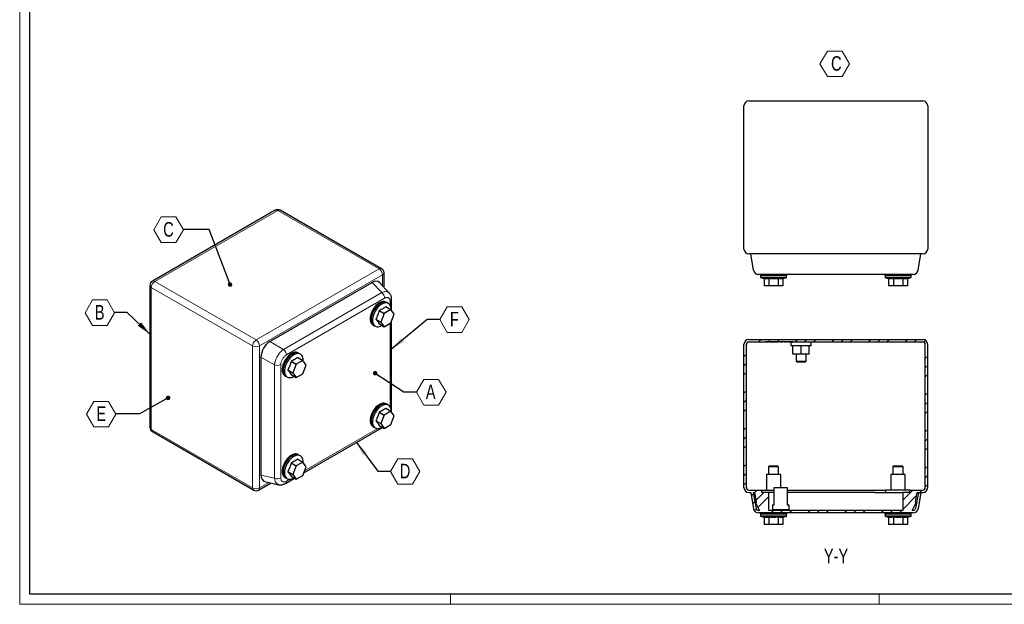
# Model space of a CAD drawing. Header units: millimetres. Extents: x 0 to 841, y 0 to 594.
# Tile 1 of 3: x 0 to 482, y 0 to 286. Entities that reach past the tile are written whole.
import ezdxf

# ---------------------------------------------------------------- set-up
doc = ezdxf.new("R2010")
doc.units = ezdxf.units.MM
doc.styles.add('SLDTEXTSTYLE0', font='TXT', dxfattribs={"width": 0.75})
doc.dimstyles.new('SLDDIMSTYLE3', dxfattribs={"dimtxt": 0.18, "dimasz": 2.17094, "dimexe": 0, "dimexo": 0.0625, "dimgap": 0, "dimtad": 0, "dimtih": 1, "dimtoh": 1, "dimdec": 0, "dimrnd": 1e-09, "dimzin": 0, "dimdsep": 46, "dimtxsty": 'Standard', "dimblk1": 'DOT', "dimblk2": 'DOT', "dimsah": 1, "dimcen": 0.09, "dimadec": 0, "dimazin": 0, "dimtfac": 2.17094, "dimtdec": 0, "dimtofl": 0, "dimtmove": 0, "dimatfit": 3, "dimldrblk": 'DOT', "dimfxl": 1, "dimfrac": 2, "dimtolj": 1, "dimtzin": 0, "dimarcsym": 0})
doc.dimstyles.new('SLDDIMSTYLE4', dxfattribs={"dimtxt": 0.18, "dimasz": 7.055556, "dimexe": 0, "dimexo": 0.0625, "dimgap": 0, "dimtad": 0, "dimtih": 1, "dimtoh": 1, "dimdec": 0, "dimrnd": 1e-09, "dimzin": 0, "dimdsep": 46, "dimtxsty": 'Standard', "dimsah": 1, "dimcen": 0.09, "dimadec": 0, "dimazin": 0, "dimtfac": 7.055556, "dimtdec": 0, "dimtofl": 0, "dimtmove": 0, "dimatfit": 3, "dimfxl": 1, "dimfrac": 2, "dimtolj": 1, "dimtzin": 0, "dimarcsym": 0})
pattern_1 = [(45, (0, 0), (-8.98026, 8.98026), []), (45, (4.49, 0), (-8.98026, 8.98026), []), (45, (8.98, 0), (-8.98026, 8.98026), [])]

# ---------------------------------------------------------------- blocks, each defined once
blk = doc.blocks.new('SW_NOTE_0_1')
at = {"color": 0, "linetype": 'Continuous', "lineweight": 18}
for p, q in [((-3.36, 5.42), (0.26, 11.68)), ((0.26, 11.68), (7.48, 11.68)), ((7.48, 11.68), (11.1, 5.42)), ((0.26, -0.84), (-3.36, 5.42)), ((11.1, 5.42), (7.48, -0.84)), ((7.48, -0.84), (0.26, -0.84))]:
    blk.add_line(p, q, dxfattribs=at)
at = {"color": 0, "linetype": 'Continuous', "lineweight": 18, "insert": (2.06, 9.21), "char_height": 7.14, "attachment_point": 1, "style": 'SLDTEXTSTYLE0'}
blk.add_mtext('C', dxfattribs=at)
blk = doc.blocks.new('SW_NOTE_0_7')
at = {"color": 0, "linetype": 'Continuous', "lineweight": 18}
for p, q in [((-14.45, -0.12), (-10.84, 6.14)), ((-10.84, 6.14), (-3.61, 6.14)), ((-3.61, 6.14), (0, -0.12)), ((-10.84, -6.38), (-14.45, -0.12)), ((0, -0.12), (-3.61, -6.38)), ((-3.61, -6.38), (-10.84, -6.38))]:
    blk.add_line(p, q, dxfattribs=at)
at = {"color": 0, "linetype": 'Continuous', "lineweight": 18, "insert": (-7.3, 3.66), "char_height": 7.14, "attachment_point": 2, "style": 'SLDTEXTSTYLE0'}
blk.add_mtext('C', dxfattribs=at)
blk = doc.blocks.new('_Dot')
at = {"color": 0, "linetype": 'ByBlock', "lineweight": -2}
blk.add_line((-0.5, 0), (-1, 0), dxfattribs=at)
at = {"color": 0, "linetype": 'ByBlock', "const_width": 0.5}
blk.add_lwpolyline([(-0.25, 0, 1), (0.25, 0, 1)], format="xyb", close=True, dxfattribs=at)
blk = doc.blocks.new('SW_NOTE_0_8')
at = {"color": 0, "linetype": 'Continuous', "lineweight": 18}
for p, q in [((-14.45, -0.12), (-10.84, 6.14)), ((-10.84, 6.14), (-3.61, 6.14)), ((-3.61, 6.14), (0, -0.12)), ((-10.84, -6.38), (-14.45, -0.12)), ((0, -0.12), (-3.61, -6.38)), ((-3.61, -6.38), (-10.84, -6.38))]:
    blk.add_line(p, q, dxfattribs=at)
at = {"color": 0, "linetype": 'Continuous', "lineweight": 18, "insert": (-7.28, 3.66), "char_height": 7.14, "attachment_point": 2, "style": 'SLDTEXTSTYLE0'}
blk.add_mtext('B', dxfattribs=at)
blk = doc.blocks.new('SW_NOTE_0_9')
at = {"color": 0, "linetype": 'Continuous', "lineweight": 18}
for p, q in [((-14.45, -0.12), (-10.84, 6.14)), ((-10.84, 6.14), (-3.61, 6.14)), ((-3.61, 6.14), (0, -0.12)), ((-10.84, -6.38), (-14.45, -0.12)), ((0, -0.12), (-3.61, -6.38)), ((-3.61, -6.38), (-10.84, -6.38))]:
    blk.add_line(p, q, dxfattribs=at)
at = {"color": 0, "linetype": 'Continuous', "lineweight": 18, "insert": (-7.21, 3.66), "char_height": 7.14, "attachment_point": 2, "style": 'SLDTEXTSTYLE0'}
blk.add_mtext('E', dxfattribs=at)
blk = doc.blocks.new('SW_NOTE_0_10')
at = {"color": 0, "linetype": 'Continuous', "lineweight": 18}
for p, q in [((0, -0.12), (3.61, 6.14)), ((3.61, 6.14), (10.84, 6.14)), ((10.84, 6.14), (14.45, -0.12)), ((3.61, -6.38), (0, -0.12)), ((14.45, -0.12), (10.84, -6.38)), ((10.84, -6.38), (3.61, -6.38))]:
    blk.add_line(p, q, dxfattribs=at)
at = {"color": 0, "linetype": 'Continuous', "lineweight": 18, "insert": (7.14, 3.66), "char_height": 7.14, "attachment_point": 2, "style": 'SLDTEXTSTYLE0'}
blk.add_mtext('D', dxfattribs=at)
blk = doc.blocks.new('SW_NOTE_0_11')
at = {"color": 0, "linetype": 'Continuous', "lineweight": 18}
for p, q in [((0, -0.12), (3.61, 6.14)), ((3.61, 6.14), (10.84, 6.14)), ((10.84, 6.14), (14.45, -0.12)), ((3.61, -6.38), (0, -0.12)), ((14.45, -0.12), (10.84, -6.38)), ((10.84, -6.38), (3.61, -6.38))]:
    blk.add_line(p, q, dxfattribs=at)
at = {"color": 0, "linetype": 'Continuous', "lineweight": 18, "insert": (6.94, 3.66), "char_height": 7.14, "attachment_point": 2, "style": 'SLDTEXTSTYLE0'}
blk.add_mtext('A', dxfattribs=at)
blk = doc.blocks.new('SW_NOTE_0_12')
at = {"color": 0, "linetype": 'Continuous', "lineweight": 18}
for p, q in [((0, -0.12), (3.61, 6.14)), ((3.61, 6.14), (10.84, 6.14)), ((10.84, 6.14), (14.45, -0.12)), ((3.61, -6.38), (0, -0.12)), ((14.45, -0.12), (10.84, -6.38)), ((10.84, -6.38), (3.61, -6.38))]:
    blk.add_line(p, q, dxfattribs=at)
at = {"color": 0, "linetype": 'Continuous', "lineweight": 18, "insert": (7.15, 3.66), "char_height": 7.14, "attachment_point": 2, "style": 'SLDTEXTSTYLE0'}
blk.add_mtext('F', dxfattribs=at)

msp = doc.modelspace()

# ---------------------------------------------------------------- hatches: boundary and pattern name
at = {"linetype": 'Continuous', "lineweight": 18}
h = msp.add_hatch(dxfattribs=at)
h.set_pattern_fill('Metalli DIN 128', style=0, pattern_type=2)
h.set_pattern_definition(pattern_1)
edge = h.paths.add_edge_path(flags=0)
edge.add_arc((357.202, 57.114), 2.4, 180, 270)
edge.add_line((357.202, 54.714), (358.127, 54.714))
edge.add_line((358.127, 54.714), (359.541, 46.697))
edge.add_arc((361.904, 47.114), 2.4, 190, 270)
edge.add_line((361.904, 44.714), (437.7, 44.714))
edge.add_arc((437.7, 47.114), 2.4, 270, 350)
edge.add_line((440.064, 46.697), (441.477, 54.714))
edge.add_line((441.477, 54.714), (442.402, 54.714))
edge.add_arc((442.402, 57.114), 2.4, 270, 360)
edge.add_line((444.802, 57.114), (444.802, 127.314))
edge.add_arc((442.402, 127.314), 2.4, 0, 90)
edge.add_line((442.402, 129.714), (357.202, 129.714))
edge.add_arc((357.202, 127.314), 2.4, 90, 180)
edge.add_line((354.802, 127.314), (354.802, 57.114))
edge = h.paths.add_edge_path(flags=0)
edge.add_line((432.552, 54.714), (432.552, 45.914))
edge.add_line((432.552, 45.914), (367.052, 45.914))
edge.add_line((367.052, 45.914), (367.052, 54.714))
edge.add_line((367.052, 54.714), (363.602, 54.714))
edge.add_line((363.602, 54.714), (363.602, 55.914))
edge.add_line((363.602, 55.914), (357.202, 55.914))
edge.add_arc((357.202, 57.114), 1.2, 180, 270, ccw=False)
edge.add_line((356.002, 57.114), (356.002, 127.314))
edge.add_arc((357.202, 127.314), 1.2, 90, 180, ccw=False)
edge.add_line((357.202, 128.514), (365.307, 128.514))
edge.add_line((365.307, 128.514), (365.307, 128.614))
edge.add_line((365.307, 128.614), (379.098, 128.614))
edge.add_line((379.098, 128.614), (379.098, 128.514))
edge.add_line((379.098, 128.514), (442.402, 128.514))
edge.add_arc((442.402, 127.314), 1.2, 0, 90, ccw=False)
edge.add_line((443.602, 127.314), (443.602, 57.114))
edge.add_arc((442.402, 57.114), 1.2, 270, 360, ccw=False)
edge.add_line((442.402, 55.914), (436.002, 55.914))
edge.add_line((436.002, 55.914), (436.002, 54.714))
edge.add_line((436.002, 54.714), (432.552, 54.714))
edge = h.paths.add_edge_path(flags=0)
edge.add_line((440.259, 54.714), (438.882, 46.905))
edge.add_arc((437.7, 47.114), 1.2, 270, 350, ccw=False)
edge.add_line((437.7, 45.914), (437.252, 45.914))
edge.add_line((437.252, 45.914), (439.106, 49.714))
edge.add_line((439.106, 49.714), (438.791, 50.114))
edge.add_line((438.791, 50.114), (439.602, 54.714))
edge.add_line((439.602, 54.714), (440.259, 54.714))
edge = h.paths.add_edge_path(flags=0)
edge.add_line((362.352, 45.914), (361.904, 45.914))
edge.add_arc((361.904, 47.114), 1.2, 190, 270, ccw=False)
edge.add_line((360.723, 46.905), (359.346, 54.714))
edge.add_line((359.346, 54.714), (360.002, 54.714))
edge.add_line((360.002, 54.714), (360.813, 50.114))
edge.add_line((360.813, 50.114), (360.499, 49.714))
edge.add_line((360.499, 49.714), (362.352, 45.914))
h = msp.add_hatch(dxfattribs=at)
h.set_pattern_fill('Metalli DIN 128', style=0, pattern_type=2)
h.set_pattern_definition(pattern_1)
h.paths.add_polyline_path([(377.313, 128.514), (377.569, 128.514), (377.569, 128.564), (379.098, 128.564), (379.098, 128.614), (365.307, 128.614), (365.307, 128.564), (366.836, 128.564), (366.836, 128.514), (367.092, 128.514), (367.092, 128.564), (371.702, 128.564), (371.702, 128.514), (372.702, 128.514), (372.702, 128.564), (373.702, 128.564), (373.702, 128.514), (374.702, 128.514), (374.702, 128.564), (375.702, 128.564), (375.702, 128.514), (376.411, 128.514), (376.411, 128.564), (377.313, 128.564)], flags=0)

# ---------------------------------------------------------------- linework, layer by layer
at = {"color": 7, "linetype": 'Continuous', "lineweight": 18}
for p, q in [((0.003, 593.919), (0.003, -0.081)), ((836.003, 4.919), (5.003, 4.919)), ((211.003, 4.919), (211.003, -0.081)), ((421.003, 4.919), (421.003, -0.081)), ((0.003, -0.081), (841.003, -0.081))]:
    msp.add_line(p, q, dxfattribs=at)
at = {"color": 7, "linetype": 'Continuous', "lineweight": 25}
for p, q in [((5.003, 4.919), (5.003, 588.919)), ((357.202, 246.613), (442.402, 246.613)), ((354.802, 174.013), (354.802, 244.213)), ((444.802, 244.213), (444.802, 174.013)), ((125.231, 193.051), (64.985, 158.272)), ((177.27, 164.396), (127.631, 193.051)), ((442.402, 171.613), (357.202, 171.613)), ((359.541, 163.596), (358.127, 171.613)), ((440.064, 163.596), (441.477, 171.613)), ((178.47, 155.273), (178.47, 162.317)), ((362.852, 161.613), (362.852, 161.013)), ((375.752, 161.013), (362.852, 161.013)), ((362.852, 160.013), (364.684, 159.556)), ((375.752, 160.013), (362.852, 160.013)), ((362.902, 161.013), (362.902, 160.013)), ((364.684, 159.556), (364.684, 156.013)), ((433.844, 161.613), (365.761, 161.613)), ((366.993, 159.556), (366.993, 156.013)), ((371.612, 159.556), (371.612, 156.013)), ((373.921, 159.556), (375.752, 160.013)), ((373.921, 159.556), (373.921, 156.013)), ((375.702, 160.013), (375.702, 161.013)), ((375.752, 161.013), (375.752, 161.613)), ((423.852, 161.613), (423.852, 161.013)), ((436.752, 161.013), (423.852, 161.013)), ((423.852, 160.013), (425.684, 159.556)), ((436.752, 160.013), (423.852, 160.013)), ((423.902, 161.013), (423.902, 160.013)), ((425.684, 159.556), (425.684, 156.013)), ((427.993, 159.556), (427.993, 156.013)), ((432.612, 159.556), (432.612, 156.013)), ((434.921, 159.556), (436.752, 160.013)), ((434.921, 159.556), (434.921, 156.013)), ((436.702, 160.013), (436.702, 161.013)), ((436.752, 161.013), (436.752, 161.613)), ((63.785, 156.194), (63.785, 86.625)), ((122.574, 128.72), (172.714, 157.665)), ((181.078, 152.477), (176.317, 157.58)), ((366.993, 156.013), (364.684, 156.013)), ((371.612, 156.013), (366.993, 156.013)), ((373.921, 156.013), (371.612, 156.013)), ((427.993, 156.013), (425.684, 156.013)), ((432.612, 156.013), (427.993, 156.013)), ((434.921, 156.013), (432.612, 156.013)), ((179.369, 145.805), (181.875, 144.359)), ((179.931, 147.777), (179.507, 148.022)), ((180.212, 147.557), (179.906, 147.734)), ((182.216, 143.873), (182.216, 149.327)), ((176.103, 143.92), (178.609, 142.473)), ((178.609, 142.473), (176.976, 138.264)), ((181.875, 144.359), (178.609, 142.473)), ((183.508, 142.035), (181.875, 144.359)), ((181.875, 137.826), (183.508, 142.035)), ((173.057, 136.85), (173.481, 136.605)), ((173.506, 136.648), (173.813, 136.471)), ((174.47, 139.711), (176.976, 138.264)), ((176.103, 137.387), (178.609, 135.941)), ((176.976, 138.264), (178.609, 135.941)), ((177.413, 136.516), (177.512, 136.574)), ((178.609, 135.941), (181.875, 137.826)), ((182.216, 94.064), (182.216, 138.706)), ((354.802, 57.114), (354.802, 127.314)), ((356.002, 57.114), (356.002, 127.314)), ((357.202, 129.714), (442.402, 129.714)), ((357.202, 128.514), (365.307, 128.514)), ((365.307, 128.614), (365.307, 128.564)), ((379.098, 128.614), (365.307, 128.614)), ((365.307, 128.514), (365.307, 128.614)), ((366.836, 128.564), (365.307, 128.564)), ((365.307, 128.514), (366.836, 128.514)), ((366.836, 128.564), (366.836, 128.514)), ((367.092, 128.514), (366.836, 128.514)), ((367.092, 128.564), (367.092, 128.514)), ((371.702, 128.564), (367.092, 128.564)), ((367.092, 128.514), (371.702, 128.514)), ((371.702, 128.564), (371.702, 128.514)), ((372.702, 128.514), (371.702, 128.514)), ((373.702, 128.564), (372.702, 128.564)), ((372.702, 128.564), (372.702, 128.514)), ((372.702, 128.514), (373.702, 128.514)), ((373.702, 128.564), (373.702, 128.514)), ((374.702, 128.514), (373.702, 128.514)), ((375.702, 128.564), (374.702, 128.564)), ((374.702, 128.564), (374.702, 128.514)), ((374.702, 128.514), (375.702, 128.514)), ((375.702, 128.564), (375.702, 128.514)), ((376.411, 128.514), (375.702, 128.514)), ((377.313, 128.564), (376.411, 128.564)), ((376.411, 128.514), (376.411, 128.564)), ((376.411, 128.514), (377.313, 128.514)), ((377.313, 128.514), (377.313, 128.564)), ((377.569, 128.514), (377.313, 128.514)), ((379.098, 128.564), (377.569, 128.564)), ((377.569, 128.514), (377.569, 128.564)), ((377.569, 128.514), (379.098, 128.514)), ((377.802, 128.514), (377.802, 126.514)), ((387.802, 126.514), (377.802, 126.514)), ((378.801, 122.514), (378.801, 126.514)), ((379.098, 128.564), (379.098, 128.614)), ((379.098, 128.614), (379.098, 128.514)), ((379.098, 128.514), (442.402, 128.514)), ((382.802, 122.514), (382.802, 126.514)), ((386.803, 122.514), (386.803, 126.514)), ((387.802, 126.514), (387.802, 128.514)), ((443.602, 57.114), (443.602, 127.314)), ((444.802, 57.114), (444.802, 127.314)), ((118.175, 121.102), (118.175, 63.201)), ((136.236, 120.905), (138.741, 119.458)), ((136.797, 122.877), (136.373, 123.121)), ((137.079, 122.656), (136.772, 122.833)), ((382.802, 122.514), (378.801, 122.514)), ((380.302, 122.514), (380.302, 119.014)), ((386.803, 122.514), (382.802, 122.514)), ((385.302, 119.014), (385.302, 122.514)), ((132.97, 119.019), (135.475, 117.573)), ((135.475, 117.573), (133.842, 113.364)), ((138.741, 119.458), (135.475, 117.573)), ((140.374, 117.135), (138.741, 119.458)), ((138.741, 112.926), (140.374, 117.135)), ((380.302, 119.014), (380.802, 118.514)), ((380.302, 119.014), (385.302, 119.014)), ((384.802, 118.514), (380.802, 118.514)), ((384.802, 118.514), (385.302, 119.014)), ((129.924, 111.949), (130.348, 111.704)), ((130.373, 111.748), (130.679, 111.571)), ((131.337, 114.81), (133.842, 113.364)), ((132.97, 112.487), (135.475, 111.041)), ((133.842, 113.364), (135.475, 111.041)), ((134.28, 111.616), (134.378, 111.674)), ((135.475, 111.041), (138.741, 112.926)), ((179.931, 97.968), (179.507, 98.213)), ((180.212, 97.748), (179.906, 97.925)), ((176.103, 94.111), (178.609, 92.664)), ((178.609, 92.664), (176.976, 88.456)), ((181.875, 94.55), (178.609, 92.664)), ((179.369, 95.996), (181.875, 94.55)), ((183.508, 92.226), (181.875, 94.55)), ((181.875, 88.017), (183.508, 92.226)), ((173.057, 87.041), (173.481, 86.796)), ((173.506, 86.839), (173.813, 86.662)), ((174.47, 89.902), (176.976, 88.456)), ((176.103, 87.578), (178.609, 86.132)), ((176.976, 88.456), (178.609, 86.132)), ((178.609, 86.132), (181.875, 88.017)), ((64.985, 84.546), (114.624, 55.89)), ((139.234, 64.387), (177.755, 86.625)), ((177.413, 86.707), (177.512, 86.765)), ((136.797, 73.068), (136.373, 73.312)), ((137.079, 72.847), (136.772, 73.024)), ((132.97, 69.21), (135.475, 67.764)), ((135.475, 67.764), (133.842, 63.555)), ((138.741, 69.649), (135.475, 67.764)), ((136.236, 71.096), (138.741, 69.649)), ((140.374, 67.326), (138.741, 69.649)), ((367.302, 67.714), (366.802, 67.214)), ((367.302, 67.714), (369.302, 67.714)), ((369.302, 67.714), (371.302, 67.714)), ((371.802, 67.214), (371.302, 67.714)), ((428.302, 67.714), (427.802, 67.214)), ((428.302, 67.714), (430.302, 67.714)), ((430.302, 67.714), (432.302, 67.714)), ((432.802, 67.214), (432.302, 67.714)), ((131.337, 65.002), (133.842, 63.555)), ((133.842, 63.555), (135.475, 61.232)), ((135.475, 61.232), (138.741, 63.117)), ((138.741, 63.117), (140.374, 67.326)), ((365.802, 63.534), (365.802, 55.914)), ((372.802, 63.534), (365.802, 63.534)), ((366.802, 67.214), (366.802, 63.534)), ((369.302, 67.214), (366.802, 67.214)), ((371.802, 67.214), (369.302, 67.214)), ((371.802, 63.534), (371.802, 67.214)), ((372.802, 57.214), (372.802, 63.534)), ((426.802, 63.534), (426.802, 55.914)), ((433.802, 63.534), (426.802, 63.534)), ((427.802, 67.214), (427.802, 63.534)), ((430.302, 67.214), (427.802, 67.214)), ((432.802, 67.214), (430.302, 67.214)), ((432.802, 63.534), (432.802, 67.214)), ((433.802, 55.914), (433.802, 63.534)), ((117.024, 55.89), (123.126, 59.413)), ((120.051, 60.123), (126.851, 58.552)), ((129.924, 62.14), (130.348, 61.895)), ((130.147, 59.141), (134.622, 61.724)), ((130.373, 61.939), (130.679, 61.762)), ((132.97, 62.678), (135.475, 61.232)), ((134.28, 61.807), (134.378, 61.865)), ((357.202, 55.914), (363.602, 55.914)), ((357.202, 54.714), (358.127, 54.714)), ((358.127, 54.714), (359.541, 46.697)), ((359.346, 54.714), (360.002, 54.714)), ((359.346, 54.714), (360.723, 46.905)), ((360.002, 54.714), (360.813, 50.114)), ((363.602, 54.714), (363.602, 55.914)), ((363.602, 55.914), (369.402, 55.914)), ((367.052, 54.714), (363.602, 54.714)), ((367.052, 45.914), (367.052, 54.714)), ((369.652, 54.714), (367.052, 54.714)), ((367.402, 55.914), (369.652, 55.914)), ((369.652, 57.214), (375.952, 57.214)), ((369.652, 48.714), (369.652, 57.214)), ((375.952, 57.214), (375.952, 48.714)), ((375.952, 55.914), (424.202, 55.914)), ((399.802, 54.714), (375.952, 54.714)), ((418.952, 54.714), (399.802, 54.714)), ((418.952, 54.714), (432.552, 54.714)), ((424.202, 55.914), (424.202, 54.714)), ((430.202, 55.914), (424.202, 55.914)), ((436.002, 55.914), (430.202, 55.914)), ((436.002, 54.714), (432.552, 54.714)), ((432.552, 54.714), (432.552, 45.914)), ((436.002, 54.714), (436.002, 55.914)), ((436.002, 55.914), (442.402, 55.914)), ((438.791, 50.114), (439.602, 54.714)), ((440.259, 54.714), (438.882, 46.905)), ((439.602, 54.714), (440.259, 54.714)), ((441.477, 54.714), (440.064, 46.697)), ((441.477, 54.714), (442.402, 54.714)), ((360.813, 50.114), (360.499, 49.714)), ((360.499, 49.714), (362.352, 45.914)), ((368.802, 48.714), (369.652, 48.714)), ((368.802, 48.714), (368.802, 46.414)), ((375.952, 48.714), (376.802, 48.714)), ((376.802, 48.714), (376.802, 46.414)), ((437.252, 45.914), (439.106, 49.714)), ((439.106, 49.714), (438.791, 50.114)), ((362.352, 45.914), (361.904, 45.914)), ((437.7, 44.714), (361.904, 44.714)), ((362.852, 44.714), (362.852, 44.114)), ((375.752, 44.114), (362.852, 44.114)), ((362.902, 44.114), (362.902, 43.114)), ((432.552, 45.914), (367.052, 45.914)), ((368.802, 46.414), (376.802, 46.414)), ((368.802, 46.414), (368.802, 45.914)), ((375.702, 43.114), (375.702, 44.114)), ((375.752, 44.114), (375.752, 44.714)), ((376.802, 46.414), (376.802, 45.914)), ((423.852, 44.714), (423.852, 44.114)), ((436.752, 44.114), (423.852, 44.114)), ((423.902, 44.114), (423.902, 43.114)), ((436.702, 43.114), (436.702, 44.114)), ((436.752, 44.114), (436.752, 44.714)), ((437.7, 45.914), (437.252, 45.914)), ((362.852, 43.114), (364.684, 42.657)), ((375.752, 43.114), (362.852, 43.114)), ((364.684, 42.657), (364.684, 39.114)), ((366.993, 39.114), (364.684, 39.114)), ((366.993, 42.657), (366.993, 39.114)), ((371.612, 39.114), (366.993, 39.114)), ((371.612, 42.657), (371.612, 39.114)), ((373.921, 39.114), (371.612, 39.114)), ((373.921, 42.657), (375.752, 43.114)), ((373.921, 42.657), (373.921, 39.114)), ((423.852, 43.114), (425.684, 42.657)), ((436.752, 43.114), (423.852, 43.114)), ((425.684, 42.657), (425.684, 39.114)), ((427.993, 39.114), (425.684, 39.114)), ((427.993, 42.657), (427.993, 39.114)), ((432.612, 39.114), (427.993, 39.114)), ((432.612, 42.657), (432.612, 39.114)), ((434.921, 39.114), (432.612, 39.114)), ((434.921, 42.657), (436.752, 43.114)), ((434.921, 42.657), (434.921, 39.114)), ((836.003, 4.919), (5.003, 4.919))]:
    msp.add_line(p, q, dxfattribs=at)
at = {"color": 8, "linetype": 'Continuous', "lineweight": 18}
for p, q in [((126.431, 192.933), (66.185, 158.154)), ((176.07, 164.277), (126.431, 192.933)), ((115.824, 129.498), (176.07, 164.277)), ((177.767, 161.337), (117.521, 126.558)), ((177.767, 156.026), (177.767, 161.337)), ((114.127, 126.558), (64.488, 155.214)), ((64.488, 155.214), (64.488, 85.645)), ((66.185, 158.154), (115.824, 129.498)), ((177.384, 152.662), (172.714, 157.665)), ((129.242, 124.87), (177.384, 152.662)), ((178.786, 149.922), (130.644, 122.13)), ((181.513, 146.457), (181.513, 148.347)), ((181.513, 96.648), (181.513, 137.618)), ((114.127, 56.989), (114.127, 126.558)), ((117.521, 126.558), (117.521, 56.989)), ((129.242, 124.87), (122.574, 128.72)), ((124.844, 117.252), (118.175, 121.102)), ((124.844, 61.66), (124.844, 117.252)), ((127.917, 117.407), (127.917, 61.815)), ((64.488, 85.645), (114.127, 56.989)), ((139.64, 65.433), (175.415, 86.086)), ((124.844, 61.66), (118.175, 63.201)), ((117.521, 56.989), (122.121, 59.645)), ((130.644, 60.24), (132.282, 61.185))]:
    msp.add_line(p, q, dxfattribs=at)
at = {"color": 7, "linetype": 'Continuous', "lineweight": 25, "flags": 128}
for points in [[(179.507, 148.022), (179.058, 148.217), (178.562, 148.313), (178.027, 148.309), (177.462, 148.205), (176.877, 148.001), (176.282, 147.703), (175.687, 147.314), (175.101, 146.842), (174.536, 146.294), (174.001, 145.68), (173.505, 145.011), (173.057, 144.298), (172.663, 143.553), (172.332, 142.789), (172.068, 142.019), (171.876, 141.256), (171.76, 140.513), (171.721, 139.803), (171.76, 139.138), (171.876, 138.53), (172.068, 137.988), (172.332, 137.522), (172.663, 137.141), (173.057, 136.85), (173.057, 136.85)], [(180.265, 147.539), (179.931, 147.777), (179.483, 147.972), (178.987, 148.068), (178.451, 148.064), (177.887, 147.96), (177.301, 147.756), (176.706, 147.458), (176.111, 147.069), (175.526, 146.597), (174.961, 146.049), (174.426, 145.436), (173.93, 144.766), (173.481, 144.053), (173.088, 143.308), (172.756, 142.544), (172.492, 141.774), (172.301, 141.011), (172.184, 140.268), (172.145, 139.558), (172.184, 138.893), (172.301, 138.285), (172.492, 137.743), (172.756, 137.277), (173.088, 136.896), (173.481, 136.605), (173.854, 136.434)], [(179.906, 147.734), (179.461, 147.927), (178.969, 148.023), (178.438, 148.019), (177.877, 147.915), (177.297, 147.713), (176.706, 147.417), (176.115, 147.031), (175.535, 146.563), (174.974, 146.019), (174.443, 145.41), (173.951, 144.746), (173.506, 144.039), (173.116, 143.3), (172.787, 142.541), (172.525, 141.777), (172.335, 141.02), (172.219, 140.283), (172.181, 139.578), (172.219, 138.919), (172.335, 138.315), (172.525, 137.777), (172.787, 137.316), (173.116, 136.937), (173.506, 136.648), (173.506, 136.648)], [(181.971, 144.222), (181.974, 144.416), (181.935, 145.081), (181.819, 145.689), (181.627, 146.231), (181.363, 146.696), (181.032, 147.078), (180.638, 147.369), (180.19, 147.564), (179.694, 147.66), (179.159, 147.656), (178.594, 147.551), (178.009, 147.348), (177.413, 147.049), (176.818, 146.661), (176.233, 146.189), (175.668, 145.641), (175.133, 145.027), (174.637, 144.358), (174.188, 143.645), (173.795, 142.9), (173.463, 142.136), (173.2, 141.366), (173.008, 140.603), (172.891, 139.86), (172.852, 139.15), (172.891, 138.485), (173.008, 137.876), (173.2, 137.335), (173.463, 136.869), (173.795, 136.488), (174.188, 136.197), (174.637, 136.002), (175.133, 135.905), (175.668, 135.909), (176.233, 136.014), (176.818, 136.217), (177.413, 136.516), (177.413, 136.516)], [(136.373, 123.121), (135.925, 123.317), (135.429, 123.413), (134.894, 123.409), (134.329, 123.304), (133.744, 123.101), (133.148, 122.802), (132.553, 122.413), (131.968, 121.941), (131.403, 121.394), (130.868, 120.78), (130.372, 120.111), (129.923, 119.398), (129.53, 118.653), (129.199, 117.889), (128.935, 117.118), (128.743, 116.355), (128.626, 115.612), (128.587, 114.902), (128.626, 114.238), (128.743, 113.629), (128.935, 113.087), (129.199, 112.622), (129.53, 112.24), (129.923, 111.95), (129.924, 111.949)], [(137.131, 122.639), (136.798, 122.876), (136.349, 123.072), (135.853, 123.168), (135.318, 123.164), (134.753, 123.059), (134.168, 122.856), (133.573, 122.557), (132.977, 122.168), (132.392, 121.696), (131.827, 121.149), (131.292, 120.535), (130.796, 119.866), (130.348, 119.153), (129.954, 118.408), (129.623, 117.644), (129.359, 116.873), (129.167, 116.11), (129.051, 115.368), (129.012, 114.658), (129.051, 113.993), (129.167, 113.384), (129.359, 112.843), (129.623, 112.377), (129.954, 111.995), (130.348, 111.705), (130.721, 111.534)], [(136.772, 122.833), (136.328, 123.027), (135.835, 123.122), (135.304, 123.118), (134.744, 123.014), (134.163, 122.813), (133.573, 122.516), (132.982, 122.131), (132.401, 121.662), (131.841, 121.119), (131.31, 120.51), (130.818, 119.846), (130.373, 119.138), (129.982, 118.399), (129.653, 117.641), (129.392, 116.877), (129.201, 116.12), (129.086, 115.382), (129.047, 114.678), (129.086, 114.018), (129.201, 113.414), (129.392, 112.877), (129.653, 112.415), (129.982, 112.037), (130.373, 111.748), (130.373, 111.748)], [(138.837, 119.321), (138.841, 119.515), (138.802, 120.18), (138.685, 120.789), (138.493, 121.33), (138.229, 121.796), (137.898, 122.177), (137.505, 122.468), (137.056, 122.663), (136.56, 122.76), (136.025, 122.756), (135.46, 122.651), (134.875, 122.448), (134.28, 122.149), (133.684, 121.76), (133.099, 121.288), (132.534, 120.74), (131.999, 120.127), (131.503, 119.458), (131.055, 118.745), (130.661, 118), (130.33, 117.235), (130.066, 116.465), (129.874, 115.702), (129.758, 114.959), (129.719, 114.249), (129.758, 113.584), (129.874, 112.976), (130.066, 112.434), (130.33, 111.969), (130.661, 111.587), (131.055, 111.296), (131.503, 111.101), (131.999, 111.005), (132.534, 111.009), (133.099, 111.114), (133.684, 111.317), (134.28, 111.616), (134.28, 111.616)], [(179.507, 98.213), (179.058, 98.408), (178.562, 98.504), (178.027, 98.5), (177.462, 98.396), (176.877, 98.192), (176.282, 97.894), (175.687, 97.505), (175.101, 97.033), (174.536, 96.485), (174.001, 95.871), (173.505, 95.202), (173.057, 94.489), (172.663, 93.744), (172.332, 92.98), (172.068, 92.21), (171.876, 91.447), (171.76, 90.704), (171.721, 89.994), (171.76, 89.329), (171.876, 88.721), (172.068, 88.179), (172.332, 87.713), (172.663, 87.332), (173.057, 87.041), (173.057, 87.041)], [(180.265, 97.73), (179.931, 97.968), (179.483, 98.163), (178.987, 98.259), (178.451, 98.255), (177.887, 98.151), (177.301, 97.947), (176.706, 97.649), (176.111, 97.26), (175.526, 96.788), (174.961, 96.24), (174.426, 95.627), (173.93, 94.957), (173.481, 94.244), (173.088, 93.499), (172.756, 92.735), (172.492, 91.965), (172.301, 91.202), (172.184, 90.459), (172.145, 89.749), (172.184, 89.084), (172.301, 88.476), (172.492, 87.934), (172.756, 87.468), (173.088, 87.087), (173.481, 86.796), (173.854, 86.625)], [(179.906, 97.925), (179.461, 98.118), (178.969, 98.214), (178.438, 98.21), (177.877, 98.106), (177.297, 97.904), (176.706, 97.608), (176.115, 97.222), (175.535, 96.754), (174.974, 96.21), (174.443, 95.601), (173.951, 94.938), (173.506, 94.23), (173.116, 93.491), (172.787, 92.732), (172.525, 91.968), (172.335, 91.211), (172.219, 90.474), (172.181, 89.769), (172.219, 89.11), (172.335, 88.506), (172.525, 87.968), (172.787, 87.507), (173.116, 87.128), (173.506, 86.839), (173.506, 86.839)], [(181.971, 94.413), (181.974, 94.607), (181.935, 95.272), (181.819, 95.88), (181.627, 96.422), (181.363, 96.887), (181.032, 97.269), (180.638, 97.56), (180.19, 97.755), (179.694, 97.851), (179.159, 97.847), (178.594, 97.742), (178.009, 97.539), (177.413, 97.24), (176.818, 96.852), (176.233, 96.38), (175.668, 95.832), (175.133, 95.218), (174.637, 94.549), (174.188, 93.836), (173.795, 93.091), (173.463, 92.327), (173.2, 91.557), (173.008, 90.794), (172.891, 90.051), (172.852, 89.341), (172.891, 88.676), (173.008, 88.067), (173.2, 87.526), (173.463, 87.06), (173.795, 86.679), (174.188, 86.388), (174.637, 86.193), (175.133, 86.096), (175.668, 86.1), (176.233, 86.205), (176.818, 86.408), (177.413, 86.707), (177.413, 86.707)], [(136.373, 73.312), (135.925, 73.508), (135.429, 73.604), (134.894, 73.6), (134.329, 73.495), (133.744, 73.292), (133.148, 72.993), (132.553, 72.604), (131.968, 72.132), (131.403, 71.585), (130.868, 70.971), (130.372, 70.302), (129.923, 69.589), (129.53, 68.844), (129.199, 68.08), (128.935, 67.309), (128.743, 66.546), (128.626, 65.803), (128.587, 65.094), (128.626, 64.429), (128.743, 63.82), (128.935, 63.278), (129.199, 62.813), (129.53, 62.431), (129.923, 62.141), (129.924, 62.14)], [(137.131, 72.83), (136.798, 73.067), (136.349, 73.263), (135.853, 73.359), (135.318, 73.355), (134.753, 73.25), (134.168, 73.047), (133.573, 72.748), (132.977, 72.359), (132.392, 71.887), (131.827, 71.34), (131.292, 70.726), (130.796, 70.057), (130.348, 69.344), (129.954, 68.599), (129.623, 67.835), (129.359, 67.064), (129.167, 66.301), (129.051, 65.559), (129.012, 64.849), (129.051, 64.184), (129.167, 63.575), (129.359, 63.034), (129.623, 62.568), (129.954, 62.187), (130.348, 61.896), (130.721, 61.725)], [(136.772, 73.024), (136.328, 73.218), (135.835, 73.313), (135.304, 73.309), (134.744, 73.205), (134.163, 73.004), (133.573, 72.707), (132.982, 72.322), (132.401, 71.853), (131.841, 71.31), (131.31, 70.701), (130.818, 70.037), (130.373, 69.329), (129.982, 68.59), (129.653, 67.832), (129.392, 67.068), (129.201, 66.311), (129.086, 65.573), (129.047, 64.869), (129.086, 64.209), (129.201, 63.605), (129.392, 63.068), (129.653, 62.606), (129.982, 62.228), (130.373, 61.939), (130.373, 61.939)], [(138.837, 69.512), (138.841, 69.706), (138.802, 70.371), (138.685, 70.98), (138.493, 71.521), (138.229, 71.987), (137.898, 72.368), (137.505, 72.659), (137.056, 72.854), (136.56, 72.951), (136.025, 72.947), (135.46, 72.842), (134.875, 72.639), (134.28, 72.34), (133.684, 71.951), (133.099, 71.479), (132.534, 70.932), (131.999, 70.318), (131.503, 69.649), (131.055, 68.936), (130.661, 68.191), (130.33, 67.426), (130.066, 66.656), (129.874, 65.893), (129.758, 65.15), (129.719, 64.44), (129.758, 63.775), (129.874, 63.167), (130.066, 62.625), (130.33, 62.16), (130.661, 61.778), (131.055, 61.487), (131.503, 61.292), (131.999, 61.196), (132.534, 61.2), (133.099, 61.305), (133.684, 61.508), (134.28, 61.807), (134.28, 61.807)]]:
    msp.add_lwpolyline(points, dxfattribs=at)
at = {"color": 7, "linetype": 'Continuous', "lineweight": 25}
for centre, radius, start, end in [((357.202, 244.213), 2.4, 90, 180), ((442.402, 244.213), 2.4, 0, 90), ((126.431, 190.973), 2.4, 60.00269, 119.99731), ((357.202, 174.013), 2.4, 180, 270), ((442.402, 174.013), 2.4, 270, 0), ((176.07, 162.317), 2.4, 0, 60.00269), ((361.904, 164.013), 2.4, 190, 270), ((437.7, 164.013), 2.4, 270, 350), ((66.185, 156.194), 2.4, 119.99731, 180), ((174.466, 155.529), 2.763, 47.9209, 129.34625), ((127.687, 120.689), 9.521, 122.48735, 177.51265), ((357.202, 127.314), 2.4, 90, 180), ((357.202, 127.314), 1.2, 90, 180), ((442.402, 127.314), 2.4, 0, 90), ((442.402, 127.314), 1.2, 0, 90), ((66.185, 86.625), 2.4, 180, 240.00269), ((121.05, 62.843), 2.897, 172.89812, 249.83158), ((115.824, 57.969), 2.4, 240.00269, 299.99731), ((357.202, 57.114), 2.4, 180, 270), ((357.202, 57.114), 1.2, 180, 270), ((442.402, 57.114), 1.2, 270, 0), ((442.402, 57.114), 2.4, 270, 0), ((361.904, 47.114), 2.4, 190, 270), ((361.904, 47.114), 1.2, 190, 270), ((437.7, 47.114), 1.2, 270, 350), ((437.7, 47.114), 2.4, 270, 350)]:
    msp.add_arc(centre, radius, start, end, dxfattribs=at)
at = {"color": 8, "linetype": 'Continuous', "lineweight": 18}
for centre, radius, start, end in [((125.728, 191.951), 1.207, 54.38242, 114.30712), ((127.134, 191.951), 1.207, 65.69288, 125.61758), ((176.773, 163.295), 1.207, 65.69288, 125.61758), ((174.082, 161.17), 3.688, 2.60548, 57.39452), ((177.269, 162.437), 1.207, 294.37466, 354.3052), ((64.986, 156.314), 1.207, 185.6948, 245.62534), ((68.173, 155.047), 3.688, 122.60548, 177.39452), ((65.482, 157.172), 1.207, 54.38242, 114.30712), ((175.037, 149.732), 3.754, 2.90726, 51.30916), ((181.017, 149.445), 1.204, 294.31456, 354.56458), ((117.812, 126.391), 3.688, 122.60548, 177.39452), ((115.824, 129.834), 3.689, 242.60967, 297.39033), ((113.837, 126.391), 3.688, 2.60548, 57.39452), ((126.895, 121.94), 3.754, 2.90726, 51.30916), ((126.208, 120.75), 3.754, 248.69388, 297.08878), ((64.986, 86.744), 1.207, 185.6948, 245.62534), ((65.63, 85.5), 1.151, 172.74417, 235.94365), ((128.078, 61.564), 3.236, 178.31028, 247.81394), ((126.208, 65.157), 3.754, 248.69388, 297.08878), ((129.45, 60.12), 1.201, 304.82724, 5.73258), ((115.269, 56.844), 1.151, 172.74417, 235.94365), ((115.824, 60.264), 3.689, 242.60967, 297.39033), ((116.38, 56.844), 1.151, 304.05635, 7.25583)]:
    msp.add_arc(centre, radius, start, end, dxfattribs=at)
at = {"color": 7, "linetype": 'Continuous', "lineweight": 25}
for points, knots in [([(365.761, 161.613), (365.506, 161.613), (365.255, 161.613), (364.757, 161.613), (364.515, 161.613), (364.053, 161.613), (363.829, 161.613), (363.409, 161.613), (363.215, 161.613), (362.86, 161.613), (362.697, 161.613), (362.417, 161.613), (362.298, 161.613), (362.104, 161.613), (362.029, 161.613), (361.93, 161.613), (361.904, 161.613), (361.904, 161.613)], [0, 0, 0, 0, 0.125, 0.125, 0.25, 0.25, 0.375, 0.375, 0.5, 0.5, 0.625, 0.625, 0.75, 0.75, 0.875, 0.875, 1, 1, 1, 1]), ([(371.612, 159.556), (370.852, 159.462), (370.087, 159.403), (368.545, 159.402), (367.764, 159.46), (366.993, 159.556)], [0, 0, 0, 0, 0.5, 0.5, 1, 1, 1, 1]), ([(432.612, 159.556), (431.852, 159.462), (431.087, 159.403), (429.545, 159.402), (428.764, 159.46), (427.993, 159.556)], [0, 0, 0, 0, 0.5, 0.5, 1, 1, 1, 1]), ([(437.7, 161.613), (437.7, 161.613), (437.675, 161.613), (437.576, 161.613), (437.501, 161.613), (437.307, 161.613), (437.188, 161.613), (436.908, 161.613), (436.745, 161.613), (436.39, 161.613), (436.196, 161.613), (435.776, 161.613), (435.552, 161.613), (435.089, 161.613), (434.847, 161.613), (434.35, 161.613), (434.098, 161.613), (433.844, 161.613)], [0, 0, 0, 0, 0.125, 0.125, 0.25, 0.25, 0.375, 0.375, 0.5, 0.5, 0.625, 0.625, 0.75, 0.75, 0.875, 0.875, 1, 1, 1, 1]), ([(182.215, 149.331), (182.215, 149.401), (182.214, 149.556), (182.189, 149.954), (182.111, 150.481), (181.93, 151.103), (181.68, 151.654), (181.398, 152.114), (181.17, 152.364), (181.075, 152.469)], [0, 0, 0, 0, 0.06045167, 0.13426165, 0.34266941, 0.52531688, 0.70236283, 0.87507827, 1, 1, 1, 1]), ([(179.369, 145.805), (178.899, 145.456), (178.4, 145.12), (177.31, 144.49), (176.716, 144.195), (176.103, 143.92)], [0, 0, 0, 0, 0.5, 0.5, 1, 1, 1, 1]), ([(136.236, 120.905), (135.765, 120.556), (135.266, 120.22), (134.176, 119.59), (133.583, 119.295), (132.97, 119.019)], [0, 0, 0, 0, 0.5, 0.5, 1, 1, 1, 1]), ([(179.369, 95.996), (178.899, 95.647), (178.4, 95.311), (177.31, 94.681), (176.716, 94.386), (176.103, 94.111)], [0, 0, 0, 0, 0.5, 0.5, 1, 1, 1, 1]), ([(136.236, 71.096), (135.765, 70.747), (135.266, 70.411), (134.176, 69.781), (133.583, 69.486), (132.97, 69.21)], [0, 0, 0, 0, 0.5, 0.5, 1, 1, 1, 1]), ([(126.853, 58.556), (126.873, 58.55), (127.081, 58.487), (127.498, 58.451), (128.092, 58.451), (128.697, 58.549), (129.3, 58.727), (129.796, 58.946), (130.058, 59.094), (130.133, 59.137)], [0, 0, 0, 0, 0.0188687, 0.1909311, 0.3660106, 0.5443257, 0.7271328, 0.9217151, 1, 1, 1, 1]), ([(371.612, 42.657), (370.852, 42.562), (370.087, 42.503), (368.545, 42.502), (367.764, 42.561), (366.993, 42.657)], [0, 0, 0, 0, 0.5, 0.5, 1, 1, 1, 1]), ([(432.612, 42.657), (431.852, 42.562), (431.087, 42.503), (429.545, 42.502), (428.764, 42.561), (427.993, 42.657)], [0, 0, 0, 0, 0.5, 0.5, 1, 1, 1, 1])]:
    msp.add_open_spline(points, degree=3, knots=knots, dxfattribs=at)
for points in [[(366.993, 159.556), (366.608, 159.46), (365.838, 159.344), (365.068, 159.46), (364.684, 159.556)], [(373.921, 159.556), (373.536, 159.46), (372.766, 159.344), (371.997, 159.46), (371.612, 159.556)], [(427.993, 159.556), (427.608, 159.46), (426.838, 159.344), (426.068, 159.46), (425.684, 159.556)], [(434.921, 159.556), (434.536, 159.46), (433.766, 159.344), (432.997, 159.46), (432.612, 159.556)], [(176.103, 143.92), (175.899, 143.179), (175.437, 141.729), (174.81, 140.373), (174.47, 139.711)], [(174.47, 139.711), (174.81, 139.285), (175.437, 138.462), (175.899, 137.736), (176.103, 137.387)], [(132.97, 119.019), (132.765, 118.279), (132.303, 116.828), (131.677, 115.473), (131.337, 114.81)], [(131.337, 114.81), (131.677, 114.384), (132.303, 113.562), (132.765, 112.835), (132.97, 112.487)], [(176.103, 94.111), (175.899, 93.37), (175.437, 91.92), (174.81, 90.564), (174.47, 89.902)], [(174.47, 89.902), (174.81, 89.476), (175.437, 88.653), (175.899, 87.927), (176.103, 87.578)], [(132.97, 69.21), (132.765, 68.47), (132.303, 67.019), (131.677, 65.664), (131.337, 65.002)], [(131.337, 65.002), (131.677, 64.575), (132.303, 63.753), (132.765, 63.026), (132.97, 62.678)], [(366.993, 42.657), (366.608, 42.561), (365.838, 42.444), (365.068, 42.561), (364.684, 42.657)], [(373.921, 42.657), (373.536, 42.561), (372.766, 42.444), (371.997, 42.561), (371.612, 42.657)], [(427.993, 42.657), (427.608, 42.561), (426.838, 42.444), (426.068, 42.561), (425.684, 42.657)], [(434.921, 42.657), (434.536, 42.561), (433.766, 42.444), (432.997, 42.561), (432.612, 42.657)]]:
    msp.add_open_spline(points, degree=3, dxfattribs=at)
at = {"color": 8, "linetype": 'Continuous', "lineweight": 18}
for points, knots in [([(177.384, 152.662), (177.384, 152.662), (177.728, 152.831), (178.329, 153.06), (179.144, 153.196), (179.822, 153.167), (180.421, 152.979), (180.839, 152.74), (181.018, 152.521), (181.066, 152.462)], [0, 0, 0, 0, 0.0000101, 0.2305823, 0.4049328, 0.5842825, 0.7571072, 0.9347223, 1, 1, 1, 1]), ([(181.513, 148.347), (181.513, 148.555), (181.495, 148.749), (181.425, 149.11), (181.372, 149.279), (181.235, 149.58), (181.151, 149.712), (180.952, 149.94), (180.837, 150.035), (180.586, 150.18), (180.449, 150.231), (180.152, 150.291), (179.994, 150.297), (179.667, 150.267), (179.496, 150.229), (179.144, 150.108), (178.966, 150.026), (178.786, 149.922)], [0, 0, 0, 0, 0.125, 0.125, 0.25, 0.25, 0.375, 0.375, 0.5, 0.5, 0.625, 0.625, 0.75, 0.75, 0.875, 0.875, 1, 1, 1, 1]), ([(124.844, 117.252), (124.849, 117.332), (124.856, 117.415), (124.874, 117.58), (124.884, 117.664), (124.92, 117.916), (124.951, 118.087), (125.024, 118.434), (125.067, 118.611), (125.165, 118.97), (125.221, 119.153), (125.404, 119.7), (125.547, 120.064), (125.877, 120.791), (126.065, 121.156), (126.469, 121.857), (126.687, 122.195), (127.037, 122.686), (127.158, 122.846), (127.403, 123.154), (127.527, 123.302), (127.906, 123.731), (128.168, 123.997), (128.57, 124.357), (128.704, 124.47), (128.905, 124.628), (128.972, 124.679), (129.107, 124.777), (129.175, 124.825), (129.242, 124.87)], [0, 0, 0, 0, 0.03125, 0.03125, 0.0625, 0.0625, 0.125, 0.125, 0.1875, 0.1875, 0.25, 0.25, 0.375, 0.375, 0.5, 0.5, 0.625, 0.625, 0.6875, 0.6875, 0.75, 0.75, 0.875, 0.875, 0.9375, 0.9375, 0.96875, 0.96875, 1, 1, 1, 1]), ([(130.644, 122.13), (130.464, 122.027), (130.286, 121.903), (129.934, 121.618), (129.763, 121.458), (129.436, 121.111), (129.278, 120.922), (128.981, 120.519), (128.844, 120.31), (128.593, 119.875), (128.478, 119.646), (128.28, 119.191), (128.196, 118.962), (128.058, 118.502), (128.005, 118.272), (127.935, 117.83), (127.917, 117.615), (127.917, 117.407)], [0, 0, 0, 0, 0.125, 0.125, 0.25, 0.25, 0.375, 0.375, 0.5, 0.5, 0.625, 0.625, 0.75, 0.75, 0.875, 0.875, 1, 1, 1, 1]), ([(127.917, 61.815), (127.917, 61.607), (127.935, 61.413), (128.005, 61.052), (128.058, 60.883), (128.196, 60.582), (128.28, 60.45), (128.478, 60.223), (128.593, 60.127), (128.844, 59.982), (128.981, 59.931), (129.278, 59.872), (129.436, 59.865), (129.763, 59.896), (129.934, 59.933), (130.286, 60.054), (130.464, 60.136), (130.644, 60.24)], [0, 0, 0, 0, 0.125, 0.125, 0.25, 0.25, 0.375, 0.375, 0.5, 0.5, 0.625, 0.625, 0.75, 0.75, 0.875, 0.875, 1, 1, 1, 1])]:
    msp.add_open_spline(points, degree=3, knots=knots, dxfattribs=at)

# ---------------------------------------------------------------- block references
at = {"color": 7, "linetype": 'Continuous', "lineweight": 18}
for name, p in [('SW_NOTE_0_1', (395.403, 259.344)), ('SW_NOTE_0_7', (80.183, 183.59)), ('SW_NOTE_0_8', (46.477, 142.941)), ('SW_NOTE_0_12', (205.819, 139.581)), ('SW_NOTE_0_11', (194.397, 103.971)), ('SW_NOTE_0_9', (47.149, 93.221)), ('SW_NOTE_0_10', (181.631, 65.113))]:
    msp.add_blockref(name, p, dxfattribs=at)

# ---------------------------------------------------------------- texts
at = {"color": 7, "linetype": 'Continuous', "lineweight": 0, "insert": (399.889, 27.182), "char_height": 7.1437, "attachment_point": 2, "style": 'SLDTEXTSTYLE0'}
msp.add_mtext('Y-Y', dxfattribs=at)

# ---------------------------------------------------------------- leaders
at = {"color": 7, "linetype": 'Continuous', "lineweight": 18}
for points, dimstyle in [([(103.047, 156.602), (92.837, 183.59), (80.183, 183.59)], 'SLDDIMSTYLE3'), ([(63.785, 132.369), (52.727, 142.941), (46.477, 142.941)], 'SLDDIMSTYLE4'), ([(182.216, 125.049), (199.569, 139.581), (205.819, 139.581)], 'SLDDIMSTYLE4'), ([(174.139, 113.151), (188.147, 103.971), (194.397, 103.971)], 'SLDDIMSTYLE3'), ([(72.732, 101.076), (58.74, 93.221), (47.149, 93.221)], 'SLDDIMSTYLE3'), ([(164.915, 79.212), (175.381, 65.113), (181.631, 65.113)], 'SLDDIMSTYLE4')]:
    msp.add_leader(points, dimstyle=dimstyle, dxfattribs=at)

doc.saveas('drawing.dxf')
